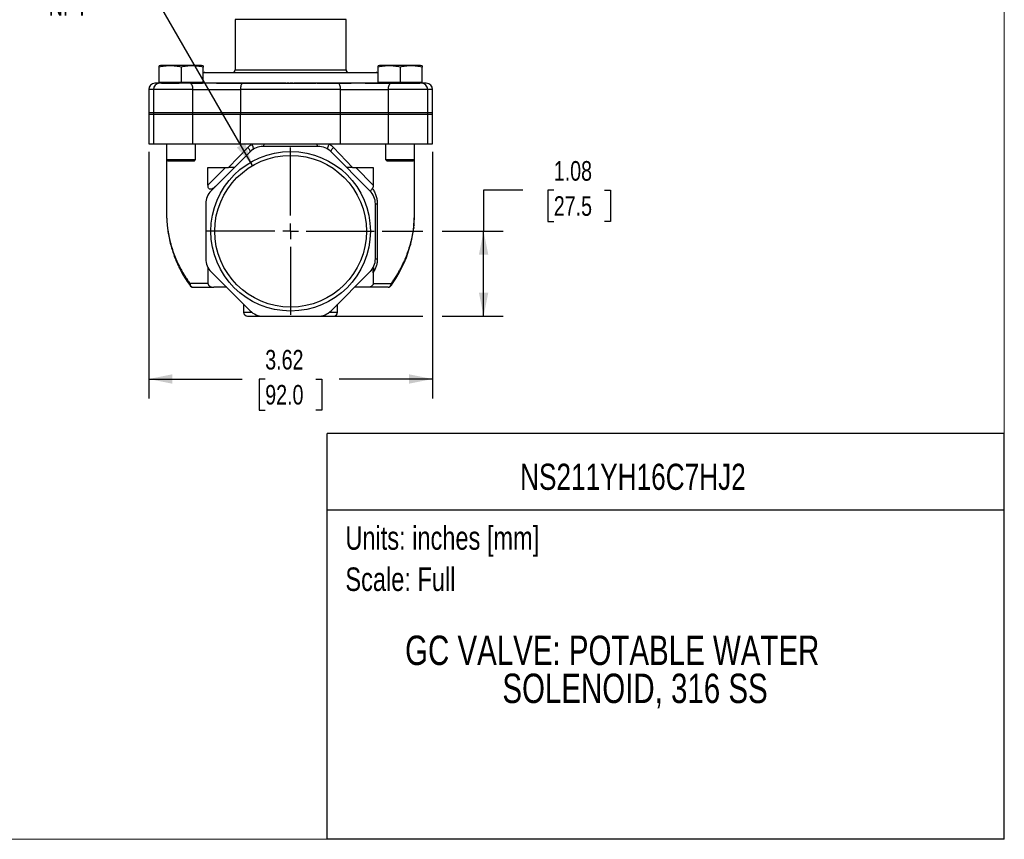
# Model space of a CAD drawing. Header units: inches. Extents: x 0 to 22, y 0 to 17.
# Tile 2 of 6: x 9.4 to 22, y 0 to 10.5. Entities that reach past the tile are written whole.
import ezdxf
from ezdxf.enums import TextEntityAlignment as Align

# ---------------------------------------------------------------- set-up
doc = ezdxf.new("R2010")
doc.units = ezdxf.units.IN
doc.header["$LTSCALE"] = 2
doc.header["$MEASUREMENT"] = 0
doc.linetypes.add('SLD-Center', pattern=[0.75, 0.6, -0.05, 0.05, -0.05])
doc.linetypes.add('SLD-Solid', pattern=[0])
doc.layers.add('CENTER', color=40, linetype='SLD-Center')
doc.layers.add('SLD-DEFPOINTS', color=7, linetype='Continuous')
doc.layers.add('DIMENSIONS', color=140, linetype='SLD-Solid', lineweight=25)
doc.layers.add('TEXT', color=140, linetype='SLD-Solid', lineweight=25)
doc.styles.add('SLDTEXTSTYLE0', font='TXT', dxfattribs={"width": 0.75})
doc.dimstyles.new('SLDDIMSTYLE0', dxfattribs={"dimtxt": 0.25, "dimasz": 0.3, "dimexe": 0, "dimexo": 0.0625, "dimgap": 0.0625, "dimtad": 0, "dimtih": 1, "dimtoh": 1, "dimrnd": 1e-09, "dimzin": 12, "dimdsep": 46, "dimtxsty": 'SLDTEXTSTYLE0', "dimsah": 1, "dimcen": 0.09, "dimadec": 0, "dimazin": 3, "dimtfac": 1, "dimtofl": 0, "dimtmove": 0, "dimatfit": 3, "dimfxl": 0, "dimfrac": 2, "dimtolj": 1, "dimtzin": 12, "dimarcsym": 0})
doc.dimstyles.new('SLDDIMSTYLE3', dxfattribs={"dimtxt": 0.25, "dimasz": 0.3, "dimexe": 0, "dimexo": 0.0625, "dimgap": 0.0625, "dimtad": 0, "dimtih": 1, "dimtoh": 1, "dimrnd": 1e-09, "dimzin": 12, "dimdsep": 46, "dimtxsty": 'SLDTEXTSTYLE0', "dimsah": 1, "dimcen": 0, "dimadec": 0, "dimazin": 3, "dimtfac": 1, "dimtofl": 0, "dimtmove": 0, "dimatfit": 3, "dimfxl": 0, "dimfrac": 2, "dimtolj": 1, "dimtzin": 12, "dimarcsym": 0})

# ---------------------------------------------------------------- blocks, each defined once
blk = doc.blocks.new('SW_NOTE_0')
at = {"layer": 'TEXT', "color": 0, "insert": (0, 0.387), "char_height": 0.3, "attachment_point": 1, "style": 'SLDTEXTSTYLE0'}
blk.add_mtext('Scale: Full', dxfattribs=at)
blk = doc.blocks.new('SW_NOTE_0_1')
at = {"layer": 'TEXT', "color": 0, "insert": (0, 0.387), "char_height": 0.3, "attachment_point": 1, "style": 'SLDTEXTSTYLE0'}
blk.add_mtext('Units: inches [mm]', dxfattribs=at)
blk = doc.blocks.new('Block1')
at = {"layer": 'TEXT'}
for p, q in [((22, 5.178), (13.358, 5.178)), ((13.358, 0), (13.358, 5.178)), ((22, 0), (22, 5.178)), ((13.358, 4.204), (22, 4.204)), ((22, 0), (13.358, 0))]:
    blk.add_line(p, q, dxfattribs=at)
for name, p in [('SW_NOTE_0_1', (13.59, 3.607)), ('SW_NOTE_0', (13.59, 3.081))]:
    blk.add_blockref(name, p, dxfattribs=at)
at = {"layer": 'TEXT', "color": 140, "style": 'SLDTEXTSTYLE0', "width": 0.75}
for tag, height, p in [('AUTOATTR0', 0.333, (17.643, 4.784)), ('AUTOATTR1_0', 0.375, (17.691, 2.59)), ('AUTOATTR1_1', 0.375, (17.68, 2.105))]:
    blk.add_attdef(tag, text='', height=height, dxfattribs=at).set_placement(p, align=Align.TOP_CENTER)
blk = doc.blocks.new('Block2')
at = {"color": 7, "linetype": 'SLD-Solid', "lineweight": 18}
for q in [(22, 17), (0, 0)]:
    blk.add_line((22, 0), q, dxfattribs=at)
blk = doc.blocks.new('_D_3')
at = {"layer": 'DIMENSIONS'}
for p, q in [((15.854, 8.281), (15.354, 8.281)), ((15.354, 8.281), (15.354, 7.757)), ((16.25, 8.279), (16.174, 8.279)), ((16.174, 8.279), (16.174, 7.882)), ((16.897, 8.279), (16.973, 8.279)), ((16.973, 8.279), (16.973, 7.882)), ((16.174, 7.882), (16.25, 7.882)), ((16.973, 7.882), (16.897, 7.882)), ((14.059, 7.757), (14.577, 7.757)), ((14.827, 7.757), (15.604, 7.757)), ((15.354, 6.674), (15.354, 7.757)), ((13.341, 6.674), (14.577, 6.674)), ((14.827, 6.674), (15.604, 6.674))]:
    blk.add_line(p, q, dxfattribs=at)
for points in [[(15.354, 7.757), (15.294, 7.457), (15.414, 7.457)], [(15.354, 6.674), (15.414, 6.974), (15.294, 6.974)]]:
    blk.add_solid(points, dxfattribs=at)
at = {"layer": 'DIMENSIONS', "char_height": 0.25, "attachment_point": 1, "style": 'SLDTEXTSTYLE0'}
for s, insert in [('1.08', (16.25, 8.652)), ('27.5', (16.25, 8.204))]:
    blk.add_mtext(s, dxfattribs=dict(at, insert=insert))
blk = doc.blocks.new('_D_4')
at = {"layer": 'DIMENSIONS'}
for p, q in [((11.08, 8.77), (11.08, 5.622)), ((14.702, 8.77), (14.702, 5.622)), ((11.08, 5.872), (12.272, 5.872)), ((12.567, 5.87), (12.491, 5.87)), ((12.491, 5.87), (12.491, 5.473)), ((13.214, 5.87), (13.29, 5.87)), ((13.29, 5.87), (13.29, 5.473)), ((14.702, 5.872), (13.509, 5.872)), ((12.491, 5.473), (12.567, 5.473)), ((13.29, 5.473), (13.214, 5.473))]:
    blk.add_line(p, q, dxfattribs=at)
for points in [[(11.08, 5.872), (11.38, 5.812), (11.38, 5.932)], [(14.702, 5.872), (14.402, 5.932), (14.402, 5.812)]]:
    blk.add_solid(points, dxfattribs=at)
at = {"layer": 'DIMENSIONS', "char_height": 0.25, "attachment_point": 1, "style": 'SLDTEXTSTYLE0'}
for s, insert in [('3.62', (12.567, 6.243)), ('92.0', (12.567, 5.796))]:
    blk.add_mtext(s, dxfattribs=dict(at, insert=insert))
blk = doc.blocks.new('_D_6')
at = {"layer": 'DIMENSIONS'}
for p, q in [((11.117, 10.829), (10.679, 10.829)), ((12.406, 8.595), (11.117, 10.829))]:
    blk.add_line(p, q, dxfattribs=at)
blk.add_solid([(12.406, 8.595), (12.308, 8.885), (12.205, 8.825)], dxfattribs=at)
at = {"layer": 'DIMENSIONS', "char_height": 0.25, "attachment_point": 1, "style": 'SLDTEXTSTYLE0'}
for s, insert in [('1-1/2"', (9.64, 11.152)), ('NPT', (9.804, 10.755))]:
    blk.add_mtext(s, dxfattribs=dict(at, insert=insert))
blk = doc.blocks.new('SW_CENTERMARKSYMBOL_0')
at = {"layer": 'CENTER', "color": 0}
for p, q in [((0, 0.2), (0, 1.068)), ((-0.2, 0), (-1.068, 0)), ((0, 0), (-0.1, 0)), ((0, 0), (0, 0.1)), ((0, 0), (0, -0.1)), ((0, 0), (0.1, 0)), ((0.2, 0), (1.068, 0)), ((0, -0.2), (0, -1.068))]:
    blk.add_line(p, q, dxfattribs=at)

msp = doc.modelspace()

# ---------------------------------------------------------------- linework, layer by layer
for p, q in [((12.182, 10.456), (12.182, 9.814)), ((13.599, 10.456), (12.182, 10.456)), ((13.599, 9.814), (13.599, 10.456)), ((11.232, 9.873), (11.213, 9.866)), ((11.213, 9.655), (11.213, 9.851)), ((11.755, 9.873), (11.232, 9.873)), ((11.493, 9.851), (11.493, 9.655)), ((11.773, 9.866), (11.755, 9.873)), ((11.773, 9.655), (11.773, 9.851)), ((12.182, 9.814), (13.599, 9.814)), ((14.027, 9.873), (14.008, 9.866)), ((14.008, 9.655), (14.008, 9.851)), ((14.55, 9.873), (14.027, 9.873)), ((14.288, 9.851), (14.288, 9.655)), ((14.568, 9.866), (14.55, 9.873)), ((14.568, 9.655), (14.568, 9.851)), ((11.78, 9.777), (11.773, 9.772)), ((14.001, 9.777), (11.78, 9.777)), ((11.798, 9.783), (13.983, 9.783)), ((14.008, 9.772), (14.001, 9.777)), ((11.08, 9.566), (11.08, 9.268)), ((11.14, 9.566), (11.08, 9.566)), ((11.14, 9.566), (11.14, 9.268)), ((11.643, 9.566), (11.14, 9.566)), ((11.493, 9.655), (11.213, 9.655)), ((11.241, 9.655), (11.241, 9.645)), ((11.241, 9.645), (11.47, 9.645)), ((11.773, 9.655), (11.493, 9.655)), ((11.616, 9.645), (11.745, 9.645)), ((11.643, 9.268), (11.643, 9.566)), ((11.643, 9.566), (12.253, 9.566)), ((11.745, 9.645), (11.745, 9.655)), ((11.745, 9.648), (11.765, 9.648)), ((11.946, 9.648), (12.826, 9.648)), ((13.528, 9.566), (12.253, 9.566)), ((12.253, 9.566), (12.253, 9.268)), ((12.83, 9.645), (12.281, 9.645)), ((12.83, 9.645), (12.842, 9.645)), ((12.871, 9.645), (12.842, 9.645)), ((12.846, 9.648), (12.867, 9.648)), ((12.871, 9.645), (12.886, 9.645)), ((12.924, 9.645), (12.886, 9.645)), ((12.889, 9.648), (12.92, 9.648)), ((12.924, 9.645), (12.936, 9.645)), ((12.94, 9.648), (13.214, 9.648)), ((13.226, 9.648), (13.662, 9.648)), ((13.528, 9.268), (13.528, 9.566)), ((13.528, 9.566), (14.138, 9.566)), ((13.844, 9.648), (14.036, 9.648)), ((14.288, 9.655), (14.008, 9.655)), ((14.036, 9.655), (14.036, 9.645)), ((14.036, 9.645), (14.54, 9.645)), ((14.138, 9.566), (14.138, 9.268)), ((14.642, 9.566), (14.138, 9.566)), ((14.568, 9.655), (14.288, 9.655)), ((14.54, 9.645), (14.54, 9.655)), ((14.642, 9.268), (14.642, 9.566)), ((14.702, 9.566), (14.642, 9.566)), ((14.702, 9.268), (14.702, 9.566)), ((11.14, 9.268), (11.08, 9.268)), ((11.08, 9.252), (11.08, 8.87)), ((11.08, 9.252), (11.139, 9.252)), ((11.139, 9.252), (11.139, 8.87)), ((11.139, 9.252), (11.643, 9.252)), ((11.643, 9.268), (11.14, 9.268)), ((12.253, 9.268), (11.643, 9.268)), ((11.643, 8.87), (11.643, 9.252)), ((11.643, 9.252), (12.253, 9.252)), ((13.528, 9.268), (12.253, 9.268)), ((12.253, 8.87), (12.253, 9.252)), ((12.253, 9.252), (13.529, 9.252)), ((14.138, 9.268), (13.528, 9.268)), ((13.529, 8.87), (13.529, 9.252)), ((13.529, 9.252), (14.139, 9.252)), ((14.642, 9.268), (14.138, 9.268)), ((14.139, 8.87), (14.139, 9.252)), ((14.139, 9.252), (14.642, 9.252)), ((14.702, 9.268), (14.642, 9.268)), ((14.642, 8.87), (14.642, 9.252)), ((14.642, 9.252), (14.702, 9.252)), ((14.702, 8.87), (14.702, 9.252)), ((11.08, 8.87), (11.139, 8.87)), ((11.139, 8.87), (11.643, 8.87)), ((11.308, 8.87), (11.308, 8.672)), ((11.643, 8.87), (12.253, 8.87)), ((11.678, 8.672), (11.678, 8.87)), ((12.099, 8.569), (12.344, 8.826)), ((12.253, 8.87), (13.529, 8.87)), ((13.241, 8.839), (12.54, 8.839)), ((13.437, 8.826), (13.682, 8.569)), ((13.529, 8.87), (14.139, 8.87)), ((14.103, 8.87), (14.103, 8.672)), ((14.139, 8.87), (14.642, 8.87)), ((14.473, 8.672), (14.473, 8.87)), ((14.642, 8.87), (14.702, 8.87)), ((11.308, 8.672), (11.308, 7.98)), ((11.308, 8.672), (11.328, 8.652)), ((11.308, 8.672), (11.678, 8.672)), ((11.658, 8.652), (11.678, 8.672)), ((12.373, 8.77), (11.877, 8.274)), ((13.904, 8.274), (13.408, 8.77)), ((14.103, 8.672), (14.123, 8.652)), ((14.103, 8.672), (14.473, 8.672)), ((14.453, 8.652), (14.473, 8.672)), ((14.473, 7.98), (14.473, 8.672)), ((11.658, 8.652), (11.328, 8.652)), ((11.836, 8.346), (11.836, 8.569)), ((11.836, 8.569), (12.099, 8.569)), ((11.836, 8.346), (12.059, 8.569)), ((13.682, 8.569), (13.945, 8.569)), ((13.722, 8.569), (13.945, 8.346)), ((13.945, 8.569), (13.945, 8.346)), ((14.453, 8.652), (14.123, 8.652)), ((11.856, 8.295), (11.845, 8.307)), ((11.808, 8.107), (11.808, 7.406)), ((13.973, 7.406), (13.973, 8.107)), ((13.973, 8.107), (13.997, 8.107)), ((13.997, 8.107), (13.997, 7.406)), ((11.308, 7.98), (11.308, 7.969)), ((14.465, 7.831), (14.473, 7.968)), ((14.466, 7.833), (14.473, 7.968)), ((14.473, 7.968), (14.473, 7.98)), ((14.439, 7.657), (14.462, 7.796)), ((14.462, 7.796), (14.465, 7.824)), ((14.369, 7.423), (14.419, 7.577)), ((14.419, 7.577), (14.439, 7.657)), ((14.34, 7.353), (14.369, 7.423)), ((11.836, 7.294), (11.836, 7.092)), ((13.973, 7.406), (13.997, 7.406)), ((14.277, 7.226), (14.34, 7.353)), ((11.877, 7.239), (12.373, 6.743)), ((13.408, 6.743), (13.904, 7.239)), ((13.945, 7.228), (13.945, 7.092)), ((14.234, 7.152), (14.277, 7.226)), ((11.836, 7.092), (11.607, 7.092)), ((12.075, 7.042), (11.913, 7.042)), ((13.869, 7.042), (13.707, 7.042)), ((13.945, 7.092), (14.175, 7.092)), ((14.175, 7.063), (14.234, 7.152)), ((12.291, 6.826), (12.291, 6.724)), ((13.491, 6.724), (13.491, 6.826)), ((12.291, 6.724), (12.395, 6.724)), ((12.54, 6.674), (13.241, 6.674)), ((13.387, 6.724), (13.491, 6.724))]:
    msp.add_line(p, q)
at = {"flags": 128}
for points in [[(11.643, 9.566), (11.643, 9.581), (11.641, 9.596), (11.638, 9.609), (11.634, 9.621), (11.628, 9.631), (11.623, 9.638), (11.616, 9.643), (11.61, 9.645)], [(12.253, 9.566), (12.254, 9.581), (12.255, 9.596), (12.258, 9.609), (12.261, 9.621), (12.265, 9.631), (12.27, 9.638), (12.275, 9.643), (12.281, 9.645)], [(13.528, 9.566), (13.528, 9.581), (13.526, 9.596), (13.524, 9.609), (13.52, 9.621), (13.516, 9.631), (13.511, 9.638), (13.506, 9.643), (13.501, 9.645)], [(14.138, 9.566), (14.139, 9.581), (14.141, 9.596), (14.144, 9.609), (14.148, 9.621), (14.153, 9.631), (14.159, 9.638), (14.165, 9.643), (14.172, 9.645)], [(12.373, 8.77), (12.375, 8.773), (12.375, 8.778), (12.373, 8.783), (12.37, 8.791), (12.365, 8.799), (12.359, 8.807), (12.352, 8.817), (12.344, 8.826)], [(12.413, 8.802), (12.416, 8.805), (12.417, 8.81), (12.417, 8.817), (12.415, 8.825), (12.412, 8.835), (12.407, 8.846), (12.402, 8.858), (12.395, 8.87)], [(12.54, 8.839), (12.542, 8.84), (12.544, 8.841), (12.546, 8.844), (12.548, 8.847), (12.549, 8.851), (12.551, 8.857), (12.552, 8.863), (12.554, 8.87)], [(13.241, 8.839), (13.239, 8.84), (13.237, 8.841), (13.236, 8.844), (13.234, 8.847), (13.232, 8.851), (13.231, 8.857), (13.229, 8.863), (13.228, 8.87)], [(13.368, 8.802), (13.366, 8.805), (13.365, 8.81), (13.365, 8.817), (13.367, 8.825), (13.37, 8.835), (13.374, 8.846), (13.38, 8.858), (13.386, 8.87)], [(13.408, 8.77), (13.407, 8.773), (13.407, 8.778), (13.408, 8.783), (13.411, 8.791), (13.416, 8.799), (13.422, 8.807), (13.429, 8.817), (13.437, 8.826)], [(14.463, 7.805), (14.462, 7.798), (14.462, 7.796)], [(14.466, 7.833), (14.465, 7.826), (14.465, 7.824)], [(14.439, 7.657), (14.439, 7.661), (14.439, 7.668)], [(11.361, 7.595), (11.36, 7.588), (11.361, 7.582)], [(14.42, 7.591), (14.42, 7.584), (14.419, 7.577)]]:
    msp.add_lwpolyline(points, dxfattribs=at)
for radius in [1.018, 0.968]:
    msp.add_circle((12.891, 7.757), radius)
for centre, radius, start, end in [((12.151, 9.814), 0.031, 270, 0), ((13.63, 9.814), 0.031, 180, 270), ((11.798, 9.752), 0.031, 90, 125.08), ((13.983, 9.752), 0.031, 54.92, 90), ((11.159, 9.566), 0.079, 90, 180), ((11.219, 9.566), 0.079, 90, 180), ((14.563, 9.566), 0.079, 0, 90), ((14.623, 9.566), 0.079, 0, 90), ((11.111, 9.268), 0.031, 180, 211.073), ((11.171, 9.268), 0.031, 180, 211.073), ((11.578, 9.267), 0.0658, 346.2652, 0.3333), ((12.331, 9.267), 0.0783, 179.7016, 191.4806), ((13.45, 9.267), 0.0783, 348.5194, 0.2984), ((14.204, 9.267), 0.0658, 179.6667, 193.7348), ((14.611, 9.268), 0.031, 328.927, 0), ((14.671, 9.268), 0.031, 328.927, 0), ((12.54, 8.603), 0.236, 90, 135), ((13.241, 8.603), 0.236, 45, 90), ((12.044, 8.107), 0.236, 135, 180), ((13.737, 8.107), 0.236, 0, 45), ((14.344, 7.432), 0.0263, 341.4908, 19.8502), ((12.044, 7.406), 0.236, 180, 225), ((13.737, 7.406), 0.236, 315, 0), ((14.315, 7.363), 0.0267, 338.3274, 22.0806), ((14.209, 7.165), 0.0277, 331.8315, 28.5425), ((14.253, 7.238), 0.027, 333.6603, 26.5174), ((11.648, 7.092), 0.05, 215.3318, 270.0549), ((14.134, 7.092), 0.05, 270.4705, 324.6829), ((12.341, 6.724), 0.05, 180, 270), ((12.54, 6.91), 0.236, 225, 270), ((13.241, 6.91), 0.236, 270, 315), ((13.441, 6.724), 0.05, 270, 360)]:
    msp.add_arc(centre, radius, start, end)
for points, knots in [([(11.493, 9.851), (11.47, 9.855), (11.447, 9.859), (11.4, 9.865), (11.353, 9.868), (11.307, 9.865), (11.26, 9.859), (11.237, 9.855), (11.213, 9.851)], [0, 0, 0, 0, 0.25, 0.25, 0.5, 0.75, 0.75, 1, 1, 1, 1]), ([(11.773, 9.851), (11.75, 9.855), (11.727, 9.859), (11.68, 9.865), (11.633, 9.868), (11.587, 9.865), (11.54, 9.859), (11.517, 9.855), (11.493, 9.851)], [0, 0, 0, 0, 0.25, 0.25, 0.5, 0.75, 0.75, 1, 1, 1, 1]), ([(14.288, 9.851), (14.265, 9.855), (14.242, 9.859), (14.195, 9.865), (14.148, 9.868), (14.102, 9.865), (14.055, 9.859), (14.032, 9.855), (14.008, 9.851)], [0, 0, 0, 0, 0.25, 0.25, 0.5, 0.75, 0.75, 1, 1, 1, 1]), ([(14.568, 9.851), (14.545, 9.855), (14.522, 9.859), (14.475, 9.865), (14.428, 9.868), (14.382, 9.865), (14.335, 9.859), (14.312, 9.855), (14.288, 9.851)], [0, 0, 0, 0, 0.25, 0.25, 0.5, 0.75, 0.75, 1, 1, 1, 1]), ([(11.219, 9.645), (11.216, 9.645), (11.205, 9.645), (11.193, 9.645), (11.181, 9.645), (11.175, 9.645), (11.17, 9.645), (11.166, 9.645), (11.164, 9.645), (11.162, 9.645), (11.16, 9.645), (11.159, 9.645), (11.159, 9.645), (11.159, 9.645), (11.159, 9.645)], [0, 0, 0, 0, 0.06778, 0.263722, 0.398461, 0.482669, 0.566877, 0.651086, 0.708252, 0.768294, 0.846434, 0.913444, 0.964632, 1, 1, 1, 1]), ([(11.61, 9.645), (11.607, 9.645), (11.601, 9.645), (11.592, 9.645), (11.583, 9.645), (11.574, 9.645), (11.564, 9.645), (11.555, 9.645), (11.543, 9.645), (11.528, 9.645), (11.511, 9.645), (11.493, 9.645), (11.475, 9.645), (11.456, 9.645), (11.43, 9.645), (11.392, 9.645), (11.356, 9.645), (11.33, 9.645), (11.31, 9.645), (11.281, 9.645), (11.259, 9.645), (11.245, 9.645), (11.235, 9.645), (11.226, 9.645), (11.221, 9.645), (11.219, 9.645), (11.219, 9.645), (11.219, 9.645), (11.219, 9.645)], [0, 0, 0, 0, 0.017583, 0.035165, 0.052748, 0.070331, 0.087913, 0.105496, 0.123079, 0.154826, 0.186575, 0.21836, 0.250145, 0.286477, 0.322689, 0.394774, 0.500043, 0.535228, 0.570306, 0.641254, 0.749925, 0.781728, 0.81342, 0.876958, 0.938444, 0.969157, 0.988133, 1, 1, 1, 1]), ([(12.281, 9.645), (12.276, 9.645), (12.265, 9.645), (12.249, 9.645), (12.232, 9.645), (12.216, 9.645), (12.191, 9.645), (12.158, 9.645), (12.116, 9.645), (12.073, 9.645), (12.015, 9.645), (11.957, 9.645), (11.899, 9.645), (11.842, 9.645), (11.785, 9.645), (11.736, 9.645), (11.709, 9.645), (11.686, 9.645), (11.662, 9.645), (11.636, 9.645), (11.619, 9.645), (11.61, 9.645)], [0, 0, 0, 0, 0.02475, 0.049501, 0.074251, 0.099002, 0.123752, 0.185639, 0.247524, 0.310711, 0.373752, 0.499999, 0.563185, 0.626226, 0.752474, 0.814417, 0.847399, 0.876221, 0.917481, 0.95874, 1, 1, 1, 1]), ([(13.501, 9.645), (13.493, 9.645), (13.478, 9.645), (13.455, 9.645), (13.432, 9.645), (13.41, 9.645), (13.387, 9.645), (13.348, 9.645), (13.294, 9.645), (13.24, 9.645), (13.193, 9.645), (13.156, 9.645), (13.115, 9.645), (13.075, 9.645), (13.032, 9.645), (12.984, 9.645), (12.952, 9.645), (12.936, 9.645)], [0, 0, 0, 0, 0.041665, 0.083329, 0.124994, 0.166658, 0.208323, 0.249987, 0.374993, 0.499997, 0.534248, 0.625092, 0.691881, 0.749981, 0.833321, 0.916661, 1, 1, 1, 1]), ([(14.172, 9.645), (14.166, 9.645), (14.156, 9.645), (14.14, 9.645), (14.125, 9.645), (14.109, 9.645), (14.085, 9.645), (14.052, 9.645), (14.011, 9.645), (13.968, 9.645), (13.911, 9.645), (13.853, 9.645), (13.795, 9.645), (13.737, 9.645), (13.68, 9.645), (13.63, 9.645), (13.602, 9.645), (13.579, 9.645), (13.554, 9.645), (13.527, 9.645), (13.51, 9.645), (13.501, 9.645)], [0, 0, 0, 0, 0.02475, 0.049501, 0.074251, 0.099002, 0.123752, 0.185639, 0.247524, 0.310711, 0.373752, 0.499999, 0.563185, 0.626226, 0.752474, 0.814417, 0.847399, 0.876221, 0.917481, 0.95874, 1, 1, 1, 1]), ([(14.562, 9.645), (14.562, 9.645), (14.563, 9.645), (14.561, 9.645), (14.56, 9.645), (14.559, 9.645), (14.559, 9.645), (14.559, 9.645), (14.559, 9.645), (14.558, 9.645), (14.558, 9.645), (14.556, 9.645), (14.553, 9.645), (14.545, 9.645), (14.537, 9.645), (14.527, 9.645), (14.518, 9.645), (14.507, 9.645), (14.496, 9.645), (14.489, 9.645), (14.486, 9.645), (14.483, 9.645), (14.482, 9.645), (14.482, 9.645), (14.481, 9.645), (14.473, 9.645), (14.456, 9.645), (14.433, 9.645), (14.415, 9.645), (14.401, 9.645), (14.39, 9.645), (14.377, 9.645), (14.363, 9.645), (14.35, 9.645), (14.34, 9.645), (14.333, 9.645), (14.321, 9.645), (14.301, 9.645), (14.275, 9.645), (14.255, 9.645), (14.24, 9.645), (14.23, 9.645), (14.22, 9.645), (14.212, 9.645), (14.206, 9.645), (14.2, 9.645), (14.188, 9.645), (14.178, 9.645), (14.172, 9.645)], [0, 0, 0, 0, 0.018483, 0.056889, 0.073791, 0.081228, 0.084149, 0.087071, 0.087136, 0.08772, 0.089408, 0.0959, 0.14115, 0.174714, 0.22669, 0.256898, 0.284508, 0.326067, 0.362642, 0.372223, 0.381804, 0.391385, 0.391453, 0.392029, 0.393656, 0.399863, 0.453934, 0.50959, 0.553896, 0.565938, 0.591888, 0.617838, 0.643788, 0.669738, 0.695688, 0.696877, 0.706774, 0.761729, 0.806001, 0.851456, 0.87002, 0.888583, 0.907146, 0.925711, 0.929488, 0.942008, 0.96275, 1, 1, 1, 1]), ([(14.623, 9.645), (14.623, 9.645), (14.623, 9.645), (14.623, 9.645), (14.622, 9.645), (14.62, 9.645), (14.618, 9.645), (14.615, 9.645), (14.613, 9.645), (14.61, 9.645), (14.608, 9.645), (14.605, 9.645), (14.603, 9.645), (14.6, 9.645), (14.597, 9.645), (14.595, 9.645), (14.593, 9.645), (14.589, 9.645), (14.582, 9.645), (14.574, 9.645), (14.568, 9.645), (14.564, 9.645), (14.563, 9.645)], [0, 0, 0, 0, 0.005475, 0.049403, 0.139421, 0.225716, 0.293434, 0.355652, 0.423086, 0.460932, 0.498777, 0.536623, 0.574469, 0.612314, 0.65016, 0.688005, 0.693541, 0.736951, 0.820563, 0.904205, 0.968738, 1, 1, 1, 1]), ([(12.172, 8.569), (12.172, 8.569), (12.171, 8.569), (12.169, 8.569), (12.167, 8.569), (12.161, 8.569), (12.155, 8.569), (12.141, 8.569), (12.134, 8.569), (12.117, 8.569), (12.108, 8.569), (12.099, 8.569)], [0, 0, 0, 0, 0.125, 0.125, 0.25, 0.25, 0.5, 0.5, 0.75, 0.75, 1, 1, 1, 1]), ([(13.682, 8.569), (13.673, 8.569), (13.664, 8.569), (13.648, 8.569), (13.64, 8.569), (13.627, 8.569), (13.621, 8.569), (13.614, 8.569), (13.612, 8.569), (13.61, 8.569), (13.609, 8.569), (13.609, 8.569)], [0, 0, 0, 0, 0.25, 0.25, 0.5, 0.5, 0.75, 0.75, 0.875, 0.875, 1, 1, 1, 1]), ([(11.845, 8.307), (11.841, 8.312), (11.839, 8.319), (11.837, 8.332), (11.836, 8.339), (11.836, 8.346)], [0, 0, 0, 0, 0.5, 0.5, 1, 1, 1, 1]), ([(11.856, 8.295), (11.854, 8.297), (11.852, 8.298), (11.848, 8.302), (11.846, 8.304), (11.845, 8.307)], [0, 0, 0, 0, 0.5, 0.5, 1, 1, 1, 1]), ([(11.933, 8.33), (11.928, 8.324), (11.922, 8.319), (11.91, 8.309), (11.903, 8.305), (11.89, 8.297), (11.884, 8.294), (11.873, 8.292), (11.87, 8.292), (11.863, 8.293), (11.859, 8.294), (11.856, 8.295)], [0, 0, 0, 0, 0.25, 0.25, 0.5, 0.5, 0.75, 0.75, 0.875, 0.875, 1, 1, 1, 1]), ([(13.91, 8.268), (13.911, 8.267), (13.912, 8.267), (13.912, 8.267), (13.913, 8.268), (13.913, 8.271), (13.914, 8.274), (13.918, 8.281), (13.92, 8.284), (13.926, 8.293), (13.929, 8.297), (13.933, 8.302)], [0, 0, 0, 0, 0.125, 0.125, 0.25, 0.25, 0.5, 0.5, 0.75, 0.75, 1, 1, 1, 1]), ([(13.945, 8.346), (13.945, 8.342), (13.945, 8.338), (13.944, 8.33), (13.944, 8.326), (13.942, 8.318), (13.941, 8.315), (13.938, 8.308), (13.936, 8.305), (13.933, 8.302)], [0, 0, 0, 0, 0.25, 0.25, 0.5, 0.5, 0.75, 0.75, 1, 1, 1, 1]), ([(13.933, 8.302), (13.943, 8.289), (13.952, 8.275), (13.968, 8.245), (13.974, 8.229), (13.986, 8.196), (13.99, 8.179), (13.996, 8.143), (13.997, 8.125), (13.997, 8.107)], [0, 0, 0, 0, 0.25, 0.25, 0.5, 0.5, 0.75, 0.75, 1, 1, 1, 1]), ([(11.308, 7.969), (11.308, 7.956), (11.309, 7.927), (11.311, 7.878), (11.316, 7.818), (11.325, 7.749), (11.339, 7.668), (11.353, 7.612), (11.361, 7.582)], [0, 0, 0, 0, 0.09553, 0.21942, 0.371662, 0.552314, 0.761599, 1, 1, 1, 1]), ([(11.308, 7.969), (11.308, 7.965), (11.308, 7.947), (11.31, 7.915), (11.312, 7.875), (11.315, 7.841), (11.319, 7.807), (11.326, 7.754), (11.338, 7.682), (11.354, 7.623), (11.361, 7.595)], [0, 0, 0, 0, 0.029033, 0.147102, 0.252258, 0.344502, 0.423834, 0.521944, 0.77341, 1, 1, 1, 1]), ([(14.439, 7.668), (14.441, 7.675), (14.444, 7.689), (14.448, 7.711), (14.452, 7.734), (14.456, 7.757), (14.459, 7.781), (14.461, 7.797), (14.463, 7.805)], [0, 0, 0, 0, 0.154107, 0.313238, 0.477392, 0.646571, 0.820773, 1, 1, 1, 1]), ([(14.42, 7.591), (14.421, 7.597), (14.425, 7.61), (14.43, 7.629), (14.435, 7.648), (14.438, 7.662), (14.439, 7.668)], [0, 0, 0, 0, 0.243326, 0.491101, 0.743326, 1, 1, 1, 1]), ([(11.361, 7.595), (11.363, 7.587), (11.367, 7.571), (11.374, 7.548), (11.382, 7.525), (11.389, 7.503), (11.397, 7.481), (11.405, 7.459), (11.414, 7.438), (11.422, 7.417), (11.431, 7.397), (11.44, 7.377), (11.449, 7.357), (11.465, 7.323), (11.49, 7.275), (11.519, 7.223), (11.545, 7.183), (11.564, 7.152), (11.585, 7.122), (11.6, 7.102), (11.607, 7.092)], [0, 0, 0, 0, 0.045304, 0.089946, 0.133926, 0.177243, 0.219898, 0.261892, 0.303224, 0.343895, 0.383905, 0.423254, 0.461942, 0.499971, 0.626957, 0.749313, 0.811848, 0.874472, 0.937189, 1, 1, 1, 1]), ([(11.361, 7.582), (11.368, 7.556), (11.382, 7.509), (11.404, 7.443), (11.426, 7.388), (11.444, 7.346), (11.459, 7.314), (11.474, 7.283), (11.494, 7.245), (11.522, 7.194), (11.559, 7.132), (11.59, 7.087), (11.607, 7.063)], [0, 0, 0, 0, 0.144054, 0.266473, 0.368627, 0.455593, 0.50551, 0.556501, 0.630461, 0.728877, 0.851933, 1, 1, 1, 1]), ([(14.369, 7.441), (14.371, 7.447), (14.377, 7.461), (14.384, 7.482), (14.392, 7.503), (14.399, 7.524), (14.406, 7.546), (14.413, 7.568), (14.417, 7.583), (14.42, 7.591)], [0, 0, 0, 0, 0.135834, 0.274008, 0.414523, 0.557379, 0.702577, 0.850117, 1, 1, 1, 1]), ([(14.34, 7.373), (14.342, 7.379), (14.347, 7.39), (14.355, 7.406), (14.362, 7.423), (14.366, 7.435), (14.369, 7.441)], [0, 0, 0, 0, 0.245385, 0.493846, 0.745384, 1, 1, 1, 1]), ([(13.955, 7.29), (13.945, 7.28), (13.936, 7.271), (13.92, 7.254), (13.912, 7.247), (13.904, 7.239)], [0, 0, 0, 0, 0.5, 0.5, 1, 1, 1, 1]), ([(13.997, 7.406), (13.997, 7.39), (13.996, 7.373), (13.993, 7.35), (13.991, 7.342), (13.988, 7.326), (13.986, 7.318), (13.979, 7.296), (13.973, 7.281), (13.961, 7.254), (13.953, 7.241), (13.945, 7.228)], [0, 0, 0, 0, 0.25, 0.25, 0.375, 0.375, 0.5, 0.5, 0.75, 0.75, 1, 1, 1, 1]), ([(13.945, 7.228), (13.945, 7.239), (13.946, 7.249), (13.95, 7.269), (13.952, 7.279), (13.955, 7.29)], [0, 0, 0, 0, 0.5, 0.5, 1, 1, 1, 1]), ([(14.277, 7.25), (14.281, 7.256), (14.288, 7.269), (14.299, 7.29), (14.31, 7.31), (14.32, 7.331), (14.33, 7.352), (14.337, 7.366), (14.34, 7.373)], [0, 0, 0, 0, 0.160989, 0.324247, 0.489776, 0.657577, 0.827651, 1, 1, 1, 1]), ([(14.175, 7.092), (14.179, 7.098), (14.187, 7.109), (14.199, 7.126), (14.211, 7.144), (14.223, 7.161), (14.23, 7.172), (14.234, 7.178)], [0, 0, 0, 0, 0.2014489, 0.4021712, 0.6021691, 0.8014447, 1, 1, 1, 1]), ([(14.234, 7.178), (14.237, 7.184), (14.245, 7.196), (14.256, 7.213), (14.267, 7.231), (14.273, 7.244), (14.277, 7.25)], [0, 0, 0, 0, 0.247321, 0.496426, 0.747318, 1, 1, 1, 1]), ([(11.607, 7.092), (11.605, 7.086), (11.602, 7.076), (11.603, 7.067), (11.607, 7.063), (11.607, 7.063)], [0, 0, 0, 0, 0.468174, 0.936348, 1, 1, 1, 1]), ([(11.607, 7.092), (11.607, 7.085), (11.608, 7.078), (11.612, 7.066), (11.615, 7.061), (11.623, 7.052), (11.627, 7.048), (11.637, 7.043), (11.642, 7.042), (11.648, 7.042)], [0, 0, 0, 0, 0.25, 0.25, 0.5, 0.5, 0.75, 0.75, 1, 1, 1, 1]), ([(11.836, 7.092), (11.836, 7.087), (11.837, 7.083), (11.84, 7.075), (11.842, 7.071), (11.85, 7.062), (11.857, 7.056), (11.872, 7.049), (11.88, 7.046), (11.896, 7.042), (11.905, 7.042), (11.913, 7.042)], [0, 0, 0, 0, 0.125, 0.125, 0.25, 0.25, 0.5, 0.5, 0.75, 0.75, 1, 1, 1, 1]), ([(13.945, 7.092), (13.945, 7.087), (13.944, 7.083), (13.941, 7.075), (13.939, 7.072), (13.934, 7.065), (13.931, 7.062), (13.924, 7.057), (13.921, 7.055), (13.91, 7.049), (13.902, 7.046), (13.885, 7.042), (13.877, 7.042), (13.869, 7.042)], [0, 0, 0, 0, 0.125, 0.125, 0.25, 0.25, 0.375, 0.375, 0.5, 0.5, 0.75, 0.75, 1, 1, 1, 1]), ([(14.134, 7.042), (14.129, 7.042), (14.12, 7.042), (14.105, 7.042), (14.09, 7.042), (14.075, 7.042), (14.059, 7.042), (14.043, 7.042), (14.027, 7.042), (14.005, 7.042), (13.977, 7.042), (13.942, 7.042), (13.906, 7.042), (13.881, 7.042), (13.869, 7.042)], [0, 0, 0, 0, 0.062638, 0.125197, 0.187692, 0.250139, 0.312553, 0.374951, 0.437348, 0.499761, 0.624645, 0.749829, 0.875033, 1, 1, 1, 1]), ([(14.134, 7.042), (14.139, 7.042), (14.145, 7.043), (14.154, 7.048), (14.159, 7.052), (14.166, 7.061), (14.169, 7.066), (14.173, 7.078), (14.175, 7.085), (14.175, 7.092)], [0, 0, 0, 0, 0.25, 0.25, 0.5, 0.5, 0.75, 0.75, 1, 1, 1, 1]), ([(14.175, 7.092), (14.176, 7.086), (14.18, 7.076), (14.178, 7.067), (14.175, 7.063), (14.175, 7.063)], [0, 0, 0, 0, 0.468127, 0.936254, 1, 1, 1, 1]), ([(12.341, 6.674), (12.342, 6.674), (12.344, 6.674), (12.359, 6.674), (12.382, 6.674), (12.415, 6.674), (12.456, 6.674), (12.497, 6.674), (12.527, 6.674), (12.538, 6.674)], [0, 0, 0, 0, 0.152273, 0.304546, 0.456819, 0.609092, 0.761365, 0.913638, 1, 1, 1, 1]), ([(13.244, 6.674), (13.255, 6.674), (13.284, 6.674), (13.325, 6.674), (13.366, 6.674), (13.399, 6.674), (13.423, 6.674), (13.438, 6.674), (13.44, 6.674), (13.441, 6.674)], [0, 0, 0, 0, 0.086362, 0.238635, 0.390908, 0.543181, 0.695454, 0.847727, 1, 1, 1, 1])]:
    msp.add_open_spline(points, degree=3, knots=knots)
for points in [[(11.213, 9.851), (11.213, 9.86), (11.213, 9.866), (11.213, 9.866)], [(11.773, 9.866), (11.773, 9.866), (11.773, 9.86), (11.773, 9.851)], [(14.008, 9.851), (14.008, 9.86), (14.008, 9.866), (14.008, 9.866)], [(14.568, 9.866), (14.568, 9.866), (14.568, 9.86), (14.568, 9.851)], [(12.344, 8.826), (12.36, 8.843), (12.377, 8.857), (12.395, 8.87)], [(13.386, 8.87), (13.405, 8.857), (13.422, 8.843), (13.437, 8.826)], [(14.463, 7.805), (14.464, 7.814), (14.465, 7.823), (14.466, 7.833)], [(11.648, 7.042), (11.723, 7.042), (11.813, 7.042), (11.913, 7.042)]]:
    msp.add_open_spline(points, degree=3)

# ---------------------------------------------------------------- block references
at = {"layer": 'CENTER'}
msp.add_blockref('SW_CENTERMARKSYMBOL_0', (12.891, 7.757), dxfattribs=at)
at = {"layer": 'SLD-DEFPOINTS'}
msp.add_blockref('Block2', (0, 0), dxfattribs=at)
ref = msp.add_blockref('Block1', (0, 0), dxfattribs=at)
ref.add_attrib('AUTOATTR0', 'NS211YH16C7HJ2', dxfattribs={"layer": 'TEXT', "height": 0.33333, "style": 'SLDTEXTSTYLE0', "width": 0.75}).set_placement((15.82, 4.358), align=Align.BOTTOM_LEFT)
ref.add_attrib('AUTOATTR1_0', 'GC VALVE: POTABLE WATER ', dxfattribs={"layer": 'TEXT', "height": 0.375, "style": 'SLDTEXTSTYLE0', "width": 0.75}).set_placement((14.352, 2.111), align=Align.BOTTOM_LEFT)
ref.add_attrib('AUTOATTR1_1', 'SOLENOID, 316 SS', dxfattribs={"layer": 'TEXT', "height": 0.375, "style": 'SLDTEXTSTYLE0', "width": 0.75}).set_placement((15.594, 1.626), align=Align.BOTTOM_LEFT)

# ---------------------------------------------------------------- dimensions: what is measured, and where the dimension line sits
at = {"layer": 'DIMENSIONS'}
dim = msp.add_diameter_dim_2p(p1=(13.375, 6.918), p2=(12.406, 8.595), text='1-1/2"\\PNPT', dimstyle='SLDDIMSTYLE3', override={"dimpost": '<>'}, dxfattribs=at)
dim.commit()
dim.dimension.update_dxf_attribs({"geometry": '_D_6', "text_midpoint": (10.097, 10.829), "dimtype": 163})
dim = msp.add_linear_dim(base=(11.08, 5.872), p1=(14.702, 8.87), p2=(11.08, 8.87), dimstyle='SLDDIMSTYLE0', dxfattribs=at)
dim.commit()
dim.dimension.update_dxf_attribs({"geometry": '_D_4', "text_midpoint": (12.891, 5.872), "dimtype": 160})
dim = msp.add_linear_dim(base=(15.354, 7.757), p1=(13.241, 6.674), p2=(13.959, 7.757), angle=90, dimstyle='SLDDIMSTYLE0', dxfattribs=at)
dim.commit()
dim.dimension.update_dxf_attribs({"geometry": '_D_3', "text_midpoint": (15.354, 8.281), "dimtype": 160})

doc.saveas('drawing.dxf')
